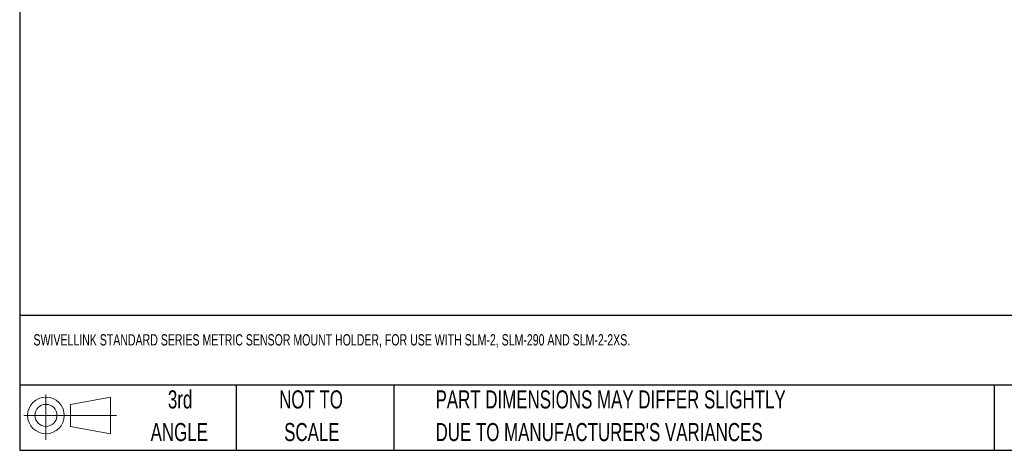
# Model space of a CAD drawing. Header units: millimetres. Extents: x 6 to 273, y 6 to 210.
# Tile 1 of 25: x 6 to 122, y 6 to 57. Entities that reach past the tile are written whole.
import ezdxf

# ---------------------------------------------------------------- set-up
doc = ezdxf.new("R2010")
doc.units = ezdxf.units.MM
doc.layers.add('TEXT', color=140, linetype='Continuous', lineweight=25)
doc.styles.add('SLDTEXTSTYLE0', font='TXT', dxfattribs={"width": 0.7})

# ---------------------------------------------------------------- blocks, each defined once
blk = doc.blocks.new('Block11')
at = {"color": 7, "linetype": 'Continuous', "lineweight": 18}
for p, q in [((2.59, 5.31), (2.59, 0)), ((5.48, 4.17), (10.18, 5.03)), ((10.18, 5.03), (10.18, 0.73)), ((5.48, 1.6), (5.48, 4.17)), ((0, 2.88), (10.87, 2.88)), ((5.48, 1.6), (10.18, 0.73))]:
    blk.add_line(p, q, dxfattribs=at)
for radius in [2.15, 1.29]:
    blk.add_circle((2.59, 2.88), radius, dxfattribs=at)
blk = doc.blocks.new('Block12')
at = {"color": 7, "linetype": 'Continuous'}
blk.add_blockref('Block11', (0, 0), dxfattribs=at)

msp = doc.modelspace()

# ---------------------------------------------------------------- linework, layer by layer
at = {"layer": 'TEXT'}
for p, q in [((6.35, 209.55), (6.35, 6.35)), ((273.05, 22.1261), (6.35, 22.1261)), ((273.05, 13.97), (6.35, 13.97)), ((31.75, 13.97), (31.75, 6.35)), ((50.2116, 13.97), (50.2116, 6.35)), ((120.6465, 13.97), (120.6465, 6.35)), ((6.35, 6.35), (273.05, 6.35))]:
    msp.add_line(p, q, dxfattribs=at)

# ---------------------------------------------------------------- block references
msp.add_blockref('Block12', (6.8379, 7.5539), dxfattribs=at)

# ---------------------------------------------------------------- texts
at = {"layer": 'TEXT', "style": 'SLDTEXTSTYLE0'}
for s, insert, char_height, attachment_point in [('SWIVELLINK STANDARD SERIES METRIC SENSOR MOUNT HOLDER, FOR USE WITH SLM-2, SLM-290 AND SLM-2-2XS.', (7.9657, 19.9452), 1.322917, 1), ('3rd', (25.1625, 13.364), 2.11667, 2), ('NOT TO', (40.5158, 13.364), 2.11667, 2), ('PART DIMENSIONS MAY DIFFER SLIGHTLY', (55.1193, 13.364), 2.116667, 1), ('ANGLE', (25.0649, 9.5418), 2.11667, 2), ('SCALE', (40.6121, 9.5418), 2.11667, 2), ("DUE TO MANUFACTURER'S VARIANCES", (55.1193, 9.5418), 2.116667, 1)]:
    msp.add_mtext(s, dxfattribs=dict(at, insert=insert, char_height=char_height, attachment_point=attachment_point))

doc.saveas('drawing.dxf')
